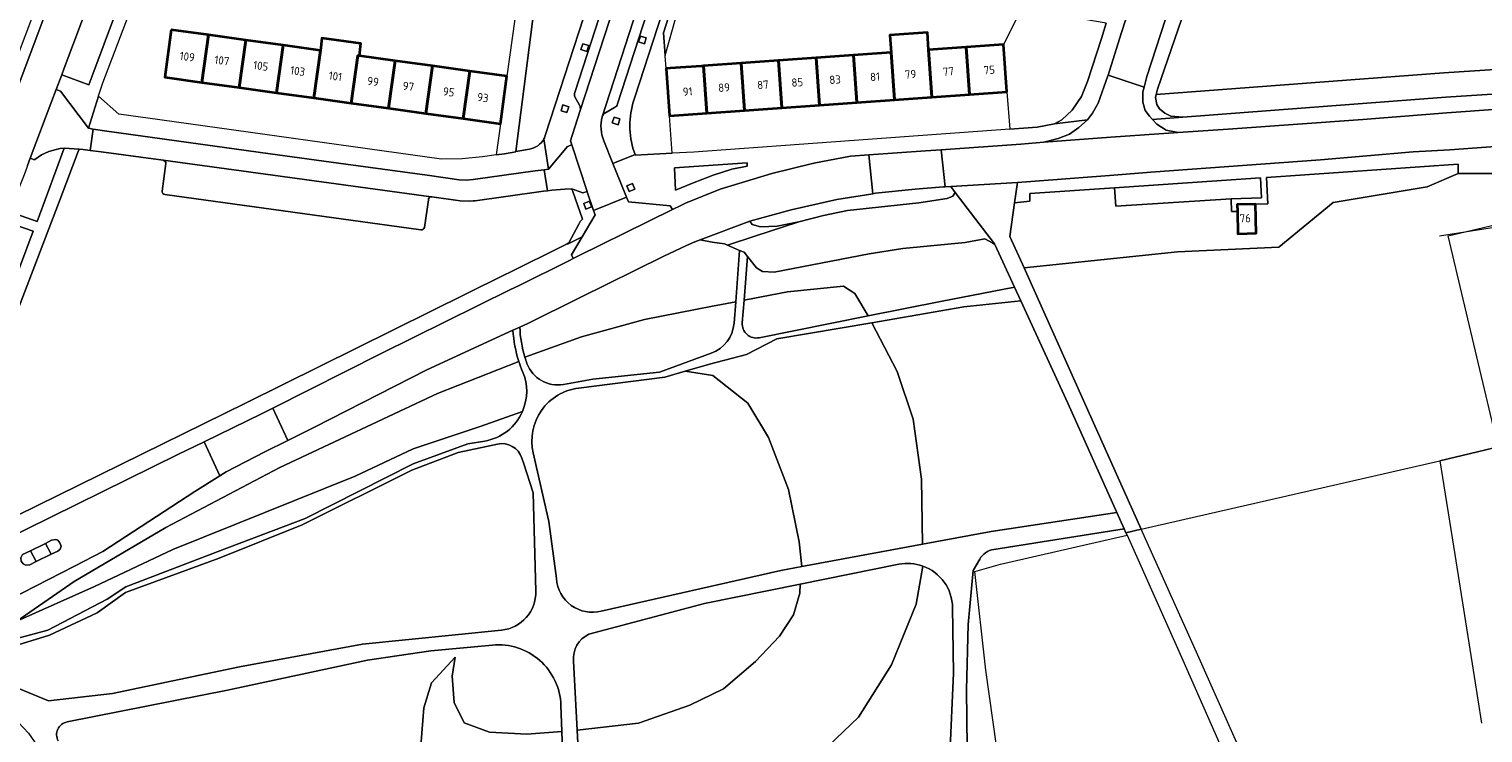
# Model space of a CAD drawing. Extents: x 152761 to 155748, y 459947 to 462743.
# Tile 177 of 256: x 154744 to 154982, y 461241 to 461356. Entities that reach past the tile are written whole.
import ezdxf
from ezdxf.enums import TextEntityAlignment as Align

# ---------------------------------------------------------------- set-up
doc = ezdxf.new("R2010")
doc.units = 0
doc.header["$LTSCALE"] = 0.75
for name, color, linetype, lineweight in [('B-RO-GR-BEPLANTING_CULTUUR_BODEMBEDEKKER-GV', 251, 'CONTINUOUS', 18), ('B-RO-GR-BEPLANTING_CULTUUR_BOSPLANTSOEN-GV', 251, 'CONTINUOUS', 18), ('B-RO-GR-BEPLANTING_CULTUUR_HEESTERS-GV', 251, 'CONTINUOUS', 18), ('B-RO-GR-BOS_LOOF-GV', 251, 'CONTINUOUS', 13), ('B-RO-GR-GROENVOORZIENING-GV', 251, 'CONTINUOUS', 18), ('B-RO-IE-TERREINAFSCHEIDING_KUNSTMATIG_HEKWERK-G', 251, 'IE-TERREINAFSCHEIDING-KUNSTMATIG', 18), ('B-RO-OG-BEBOUWING-GV', 6, 'CONTINUOUS', 35), ('B-RO-OG-BEBOUWING-T18', 1, 'CONTINUOUS', 18), ('B-RO-OG-TERREIN_CULTUURSCHEIDING-GV', 251, 'CONTINUOUS', 18), ('B-RO-VH-VERHARDING_ASFALT-GV', 251, 'CONTINUOUS', 18), ('B-RO-VH-VERHARDING_BETONSTRAATSTEEN-GV', 251, 'CONTINUOUS', 18), ('B-RO-VH-VERHARDING_FUNDERING_ZAND-GV', 251, 'CONTINUOUS', 18), ('B-RO-VH-VERHARDING_STRAATBAKSTEEN-GV', 251, 'CONTINUOUS', 18), ('B-RO-VH-VERHARDING_TEGEL-GV', 251, 'CONTINUOUS', 18)]:
    doc.layers.add(name, color=color, linetype=linetype, lineweight=lineweight)
doc.styles.add('NLCS-ISO-M200-T18', font='NLCS-ISO.ttf', dxfattribs={"height": 0.36})
doc.linetypes.add('IE-TERREINAFSCHEIDING-KUNSTMATIG', pattern='A,4,[82,NLCS.SHX,S=0.75,R=90,X=0,Y=0],4,-2', length=10)

msp = doc.modelspace()

# ---------------------------------------------------------------- linework, layer by layer
at = {"layer": 'B-RO-GR-BEPLANTING_CULTUUR_BODEMBEDEKKER-GV', "flags": 128}
for points in [[(154928.137, 461345.246), (154928.026, 461344.782), (154928.245, 461343.621), (154928.692, 461342.931), (154929.559, 461342.232), (154930.574, 461341.719), (154932.517, 461341.565), (154975.558, 461344.808), (155000, 461346.399), (155018.76, 461347.62), (155017.627, 461350.431), (155017.166, 461351.525), (154975.257, 461348.797)], [(154940.42, 461328.163), (154945.387, 461328.333), (154945.236, 461331.622), (154921.348, 461329.976), (154921.555, 461326.968)]]:
    msp.add_lwpolyline(points, close=True, dxfattribs=at)
at = {"layer": 'B-RO-GR-BEPLANTING_CULTUUR_BOSPLANTSOEN-GV', "flags": 128}
msp.add_lwpolyline([(154932.912, 461359.288), (154928.351, 461346.137), (154928.137, 461345.246), (154975.257, 461348.797), (155017.166, 461351.525)], dxfattribs=at)
msp.add_lwpolyline([(154904.98, 461327.499), (154904.23, 461321.984), (154906.532, 461316.838), (154931.657, 461319.463), (154948.243, 461320.232), (154957.14, 461327.591), (154972.517, 461330.117), (154977.57, 461332.314), (154977.57, 461333.851), (154946.234, 461331.691), (154946.433, 461327.357), (154944.402, 461327.299), (154944.539, 461322.524), (154941.54, 461322.438), (154941.446, 461326.11), (154940.468, 461326.087), (154940.42, 461328.163), (154921.555, 461326.968), (154921.348, 461329.976), (154907.493, 461329.021), (154907.493, 461327.813)], close=True, dxfattribs=at)
at = {"layer": 'B-RO-GR-BEPLANTING_CULTUUR_HEESTERS-GV', "flags": 128}
for points in [[(154823.341, 461335.899), (154827.72, 461370.06), (154824.933, 461370.136), (154821.9, 461348.253), (154820.823, 461340.48), (154820.115, 461335.367), (154821.515, 461335.561), (154823.334, 461335.898)], [(154852.196, 461370.169), (154847.536, 461355.356), (154847.788, 461351.633), (154852.975, 461370.114)], [(154919.989, 461356.932), (154917.723, 461357.336), (154906.146, 461359.399), (154903.181, 461353.468), (154903.738, 461345.708), (154904.178, 461339.583), (154908.7, 461339.913), (154911.494, 461340.482), (154912.721, 461341.124), (154914.432, 461342.706), (154915.957, 461344.92), (154916.941, 461347.395), (154919.193, 461354.441)]]:
    msp.add_lwpolyline(points, close=True, dxfattribs=at)
msp.add_lwpolyline([(154842.521, 461336.449), (154842.863, 461335.438), (154842.898, 461335.334), (154848.926, 461335.641), (154848.488, 461341.753), (154847.932, 461349.503), (154847.781, 461351.608), (154847.788, 461351.633), (154847.536, 461355.356), (154852.196, 461370.169), (154851.089, 461370.247), (154842.847, 461344.839)], dxfattribs=at)
at = {"layer": 'B-RO-GR-BEPLANTING_CULTUUR_HEESTERS-GV'}
msp.add_lwpolyline([(154842.847, 461344.839, 0.1566194), (154842.521, 461336.449)], format="xyb", dxfattribs=at)
at = {"layer": 'B-RO-GR-BOS_LOOF-GV', "flags": 128}
for points in [[(154925.708, 461274.037), (154974.576, 461285.257), (154980.735, 461286.722), (154984.147, 461287.534), (154975.954, 461322.086), (155000, 461327.802), (155021.367, 461332.881), (155020.61, 461336.053), (155020.493, 461336.546), (155000, 461335.062), (154983.339, 461333.855), (154983.391, 461332.313), (154977.57, 461332.314), (154972.517, 461330.117), (154957.14, 461327.591), (154948.243, 461320.232), (154931.657, 461319.463), (154906.532, 461316.838), (154915.538, 461296.704)], [(154904.982, 461313.696), (154901.754, 461320.714), (154901.397, 461320.904), (154900.093, 461321.599), (154896.878, 461321.024), (154886.685, 461320.007), (154881.154, 461319.166), (154865.637, 461316.135), (154863.741, 461316.276), (154862.733, 461316.843), (154861.251, 461318.728), (154860.7, 461311.56), (154867.838, 461312.918), (154877.002, 461313.885), (154878.843, 461312.638), (154881, 461308.975), (154892.837, 461311.342)], [(154921.72, 461276.753), (154913.689, 461294.684), (154906.019, 461311.434), (154896.701, 461310.455), (154881.591, 461307.873), (154885.788, 461299.894), (154888.375, 461292.055), (154889.738, 461282.254), (154889.908, 461271.607), (154901.128, 461273.686)], [(154870.18, 461267.938), (154886.109, 461270.903), (154889.908, 461271.607), (154889.738, 461282.254), (154888.375, 461292.055), (154885.788, 461299.894), (154881.591, 461307.873), (154866.092, 461305.224), (154861.127, 461302.665), (154855.073, 461301.063), (154851.082, 461299.909), (154855.617, 461299.197), (154861.312, 461294.69), (154864.691, 461289.038), (154867.961, 461280.518), (154869.716, 461271.968)]]:
    msp.add_lwpolyline(points, close=True, dxfattribs=at)
for points in [[(154857.986, 461320.571), (154857.476, 461320.786), (154855.508, 461321.095), (154853.522, 461321.469), (154852.648, 461321.144), (154851.307, 461320.524), (154847.437, 461318.7), (154833.751, 461311.923), (154825.314, 461307.758), (154824, 461307.156)], [(154824.824, 461302.213), (154834.101, 461305.57), (154844.434, 461308.399), (154855.521, 461310.574), (154859.333, 461311.299), (154859.979, 461319.73), (154857.986, 461320.571)], [(154863.177, 461305.41), (154881, 461308.975), (154878.843, 461312.638), (154877.002, 461313.885), (154867.838, 461312.918), (154860.7, 461311.56), (154860.416, 461307.856)], [(154859.333, 461311.299), (154855.521, 461310.574), (154844.434, 461308.399), (154834.101, 461305.57), (154824.824, 461302.213)], [(154859.064, 461307.786), (154859.333, 461311.299)], [(154822.88, 461306.642), (154808.768, 461300.17), (154790.4, 461290.77), (154786.01, 461288.583), (154782.245, 461286.707), (154775.938, 461283.423), (154774.918, 461282.791), (154770.799, 461280.239), (154755.73, 461270.401), (154751.13, 461267.96), (154736.15, 461260.319), (154735.701, 461260.121), (154739.062, 461255.444), (154746.775, 461257.522), (154756.476, 461262.588), (154759.495, 461264.6), (154774.481, 461270.356), (154788.845, 461275.802), (154806.565, 461284.76), (154815.487, 461288.008), (154818.264, 461288.485)], [(154831.148, 461297.756), (154835.953, 461298.613), (154846.846, 461299.788), (154855.334, 461302.873)], [(154824.442, 461293.336), (154817.496, 461290.87), (154806.567, 461287.211), (154797.061, 461282.733), (154767.184, 461270.73), (154754.379, 461264.657), (154741.688, 461258.955), (154751.042, 461265.448), (154766.086, 461274.318), (154784.706, 461284.131), (154810.518, 461296.271), (154823.84, 461301.529)], [(154823.84, 461301.529), (154810.518, 461296.271), (154784.706, 461284.131), (154766.086, 461274.318), (154751.042, 461265.448), (154741.688, 461258.955), (154754.379, 461264.657), (154767.184, 461270.73), (154797.061, 461282.733), (154806.567, 461287.211), (154817.496, 461290.87), (154824.442, 461293.336)], [(154870.18, 461267.938), (154869.716, 461271.968), (154867.961, 461280.518), (154864.691, 461289.038), (154861.312, 461294.69), (154855.617, 461299.197), (154851.082, 461299.909), (154847.718, 461298.936), (154833.628, 461297.165)], [(154820.354, 461287.979), (154813.901, 461286.604), (154806.318, 461283.705), (154788.37, 461274.735), (154774.797, 461269.285), (154759.452, 461263.69), (154754.808, 461260.342), (154747.025, 461256.668), (154739.05, 461254.234), (154734.345, 461259.524)], [(154826.18, 461286.529), (154828.734, 461275.318), (154829.999, 461265.949)], [(154826.618, 461263.874), (154826.197, 461279.987), (154824.583, 461284.893), (154824.321, 461285.695)], [(154923.385, 461273.036), (154923.195, 461273.46), (154922.91, 461274.097), (154901.574, 461270.717)], [(154908.392, 461193.232), (154900.256, 461250.916), (154898.487, 461267.133), (154902.665, 461268.33), (154923.385, 461273.036)], [(154869.883, 461265.032), (154869.836, 461263.545), (154868.783, 461259.986), (154866.518, 461256.498), (154862.577, 461252.339), (154857.312, 461247.906), (154851.809, 461245.222), (154843.427, 461242.258), (154833.399, 461241.101), (154833.782, 461233.973), (154834.777, 461224.511), (154839.186, 461224.424), (154849.637, 461226.111), (154859.821, 461228.535), (154870.828, 461235.003), (154879.442, 461243.255), (154884.852, 461251.816), (154888.867, 461261.738), (154889.975, 461268.002)], [(154889.975, 461268.002), (154888.867, 461261.738), (154884.852, 461251.816), (154879.442, 461243.255), (154870.828, 461235.003), (154859.821, 461228.535), (154849.637, 461226.111), (154839.186, 461224.424), (154834.777, 461224.511), (154835.466, 461217.96)], [(154837.337, 461260.604), (154866.735, 461267.297), (154870.18, 461267.938)], [(154886.023, 461268.292), (154869.883, 461265.032)], [(154899.278, 461269.146), (154898.196, 461267.289), (154897.408, 461258.4), (154897.106, 461247.738), (154897.406, 461224.124)], [(154832.79, 461252.43), (154833.399, 461241.101), (154843.427, 461242.258), (154851.809, 461245.222), (154857.312, 461247.906), (154862.577, 461252.339), (154866.518, 461256.498), (154868.783, 461259.986), (154869.836, 461263.545), (154869.883, 461265.032), (154854.208, 461261.866), (154835.294, 461256.821)], [(154893.901, 461230.683), (154894.364, 461237.015), (154894.997, 461250.475), (154894.834, 461261.193)], [(154734.345, 461259.524), (154732.375, 461258.656), (154731.77, 461258.359), (154741.816, 461247.993), (154746.839, 461245.932), (154757.345, 461247.097), (154778.129, 461251.486), (154798.228, 461255.215), (154820.998, 461257.497)], [(154819.517, 461255.048), (154809.44, 461254.091), (154799.089, 461252.581), (154776.129, 461247.659), (154749.899, 461242.45)], [(154831.368, 461226.919), (154830.883, 461240.901), (154825.144, 461240.448), (154819.053, 461240.798), (154814.897, 461242.323), (154813.275, 461245.66), (154812.953, 461249.959), (154813.42, 461253.065), (154809.538, 461248.847), (154808.278, 461244.766), (154807.782, 461238.528), (154809.467, 461232.671), (154813.681, 461227.279), (154820.233, 461224.408), (154831.219, 461225.075)], [(154831.219, 461225.075), (154820.233, 461224.408), (154813.681, 461227.279), (154809.467, 461232.671), (154807.782, 461238.528), (154808.278, 461244.766), (154809.538, 461248.847), (154813.42, 461253.065), (154812.953, 461249.959), (154813.275, 461245.66), (154814.897, 461242.323), (154819.053, 461240.798), (154825.144, 461240.448), (154830.883, 461240.901)], [(154830.883, 461240.901), (154830.734, 461245.197)]]:
    msp.add_lwpolyline(points, dxfattribs=at)
at = {"layer": 'B-RO-GR-BOS_LOOF-GV'}
for points in [[(154855.334, 461302.873, 0.2946953), (154859.064, 461307.786)], [(154860.416, 461307.856, 0.4971965), (154863.177, 461305.41)], [(154823.84, 461301.529, -0.0645073), (154822.88, 461306.642)], [(154824, 461307.156, 0.0655141), (154824.824, 461302.213)], [(154824.466, 461299.857, -0.0226826), (154823.84, 461301.529)], [(154824.824, 461302.213, 0.0143472), (154825.167, 461301.189)], [(154825.167, 461301.189, 0.3636937), (154831.148, 461297.756)], [(154824.442, 461293.336, 0.2057967), (154824.466, 461299.857)], [(154833.628, 461297.165, 0.4435948), (154826.18, 461286.529)], [(154818.264, 461288.485, 0.2530514), (154824.442, 461293.336)], [(154824.321, 461285.695, 0.3837425), (154820.354, 461287.979)], [(154901.574, 461270.717, 0.2252252), (154899.278, 461269.146)], [(154889.975, 461268.002, 0.13715), (154886.023, 461268.292)], [(154894.834, 461261.193, 0.3121265), (154889.975, 461268.002)], [(154829.999, 461265.949, 0.4692091), (154837.337, 461260.604)], [(154820.998, 461257.497, 0.3928567), (154826.618, 461263.874)], [(154830.734, 461245.197, 0.4319346), (154819.517, 461255.048)], [(154835.294, 461256.821, 0.3128605), (154832.79, 461252.43)], [(154749.899, 461242.45, 0.5087943), (154748.454, 461239.338)]]:
    msp.add_lwpolyline(points, format="xyb", dxfattribs=at)
at = {"layer": 'B-RO-GR-GROENVOORZIENING-GV', "flags": 128}
for points in [[(154835.271, 461353.288), (154834.317, 461353.591), (154834.015, 461352.638), (154834.968, 461352.335)], [(154844.701, 461354.542), (154843.747, 461354.845), (154843.445, 461353.892), (154844.398, 461353.589)], [(154832.001, 461343.246), (154831.047, 461343.549), (154830.745, 461342.596), (154831.698, 461342.293)], [(154840.383, 461341.264), (154839.429, 461341.567), (154839.127, 461340.614), (154840.08, 461340.311)], [(154841.503, 461330.282), (154841.878, 461329.355), (154842.805, 461329.731), (154842.429, 461330.658)], [(154834.833, 461326.497), (154835.76, 461326.873), (154835.384, 461327.801), (154834.457, 461327.424)]]:
    msp.add_lwpolyline(points, close=True, dxfattribs=at)
at = {"layer": 'B-RO-IE-TERREINAFSCHEIDING_KUNSTMATIG_HEKWERK-G', "flags": 128}
for points in [[(154974.504, 461322.132), (154991.445, 461324.777), (154990.426, 461334.215)], [(155000, 461291.206), (154999.908, 461291.283), (154980.735, 461286.722)], [(154980.735, 461286.722), (154974.576, 461285.257), (154977.026, 461269.876)], [(154925.708, 461274.037), (154974.576, 461285.257)], [(155048.561, 461001.179), (155043.165, 461001.448), (155037.054, 460999.306), (155030.544, 460996.805), (154976.649, 460976.043), (154941.177, 460962.813), (154940.466, 460966.253), (154938.706, 460978.313), (154933.091, 461018.741), (154929.428, 461045.084), (154924.117, 461083.335), (154916.859, 461134.832), (154908.392, 461193.232), (154900.256, 461250.916), (154898.487, 461267.133), (154902.665, 461268.33), (154923.385, 461273.036)], [(154977.026, 461269.876), (154980.203, 461249.927)], [(154980.203, 461249.927), (154981.421, 461242.279)]]:
    msp.add_lwpolyline(points, dxfattribs=at)
at = {"layer": 'B-RO-OG-BEBOUWING-GV', "flags": 128}
for points in [[(154766.948, 461355.867), (154765.879, 461348.088), (154771.976, 461347.244), (154773.054, 461355.021)], [(154771.976, 461347.244), (154778.082, 461346.398), (154779.16, 461354.175), (154773.054, 461355.021)], [(154891.462, 461344.829), (154890.905, 461352.587), (154890.703, 461355.412), (154884.565, 461354.972), (154884.767, 461352.147), (154885.324, 461344.39)], [(154784.188, 461345.553), (154785.266, 461353.329), (154779.16, 461354.175), (154778.082, 461346.398)], [(154791.363, 461352.484), (154785.266, 461353.329), (154784.188, 461345.553), (154790.294, 461344.707)], [(154796.4, 461343.862), (154797.478, 461351.637), (154797.768, 461351.597), (154797.985, 461353.626), (154791.58, 461354.492), (154791.363, 461352.484), (154790.294, 461344.707)], [(154890.905, 461352.587), (154891.462, 461344.829), (154897.6, 461345.269), (154897.043, 461353.028)], [(154903.738, 461345.708), (154903.181, 461353.468), (154897.043, 461353.028), (154897.6, 461345.269)], [(154803.584, 461350.791), (154797.768, 461351.597), (154797.478, 461351.637), (154796.4, 461343.862), (154802.506, 461343.016)], [(154808.612, 461342.171), (154809.69, 461349.945), (154803.584, 461350.791), (154802.506, 461343.016)], [(154860.772, 461342.632), (154860.215, 461350.385), (154854.077, 461349.944), (154854.634, 461342.193)], [(154860.215, 461350.385), (154860.772, 461342.632), (154866.91, 461343.072), (154866.353, 461350.825)], [(154866.353, 461350.825), (154866.91, 461343.072), (154873.048, 461343.511), (154872.491, 461351.266)], [(154872.491, 461351.266), (154873.048, 461343.511), (154879.186, 461343.95), (154878.629, 461351.706)], [(154885.324, 461344.39), (154884.767, 461352.147), (154878.629, 461351.706), (154879.186, 461343.95)], [(154809.69, 461349.945), (154808.612, 461342.171), (154814.718, 461341.325), (154815.796, 461349.099)], [(154815.796, 461349.099), (154814.718, 461341.325), (154820.823, 461340.48), (154821.9, 461348.253)], [(154854.077, 461349.944), (154853.72, 461349.918), (154848.626, 461349.553), (154847.932, 461349.503), (154848.488, 461341.753), (154854.634, 461342.193)], [(154944.402, 461327.299), (154944.401, 461327.319), (154941.417, 461327.234), (154941.446, 461326.11), (154941.54, 461322.438), (154944.539, 461322.524)]]:
    msp.add_lwpolyline(points, close=True, dxfattribs=at)
at = {"layer": 'B-RO-OG-TERREIN_CULTUURSCHEIDING-GV', "flags": 128}
for points in [[(154828.228, 461338.72), (154838.311, 461369.763), (154827.72, 461370.06), (154823.341, 461335.899), (154825.594, 461336.317)], [(154765.645, 461334.484), (154755.502, 461335.892), (154753.695, 461336.103), (154752.558, 461336.247), (154751.877, 461336.333), (154751.712, 461335.899), (154748.741, 461328.102), (154738.931, 461302.376), (154730.474, 461279.66), (154730.427, 461278.198), (154731.011, 461276.719), (154731.948, 461275.31), (154733.684, 461274.295), (154735.141, 461273.976), (154736.543, 461274.04), (154738.13, 461274.515)], [(154743.304, 461333.302), (154742.854, 461332.124), (154742.007, 461329.901), (154740.545, 461326.066), (154744.998, 461324.477), (154746.713, 461329.055), (154749.427, 461336.47)], [(154744.614, 461334.639), (154744.542, 461334.584), (154743.856, 461334.816), (154743.42, 461333.605), (154743.304, 461333.302)], [(154765.453, 461329.437), (154766.085, 461333.936)], [(154738.13, 461274.515), (154779.23, 461294.724), (154821.391, 461315.667), (154822.516, 461316.226), (154830.869, 461320.34), (154831.764, 461320.815), (154832.016, 461320.949), (154833.645, 461324.008), (154833.87, 461324.436), (154834.253, 461324.818), (154832.682, 461329.391), (154832.537, 461329.813), (154831.394, 461329.728), (154829.231, 461329.568), (154828.506, 461329.478), (154827.901, 461329.423), (154821.705, 461328.546), (154816.72, 461327.84), (154816.349, 461327.817), (154815.708, 461327.778), (154814.218, 461327.834), (154809.591, 461328.476), (154809.473, 461328.492)], [(154807.815, 461323.101), (154765.898, 461328.868)], [(154809.031, 461327.998), (154808.393, 461323.487)]]:
    msp.add_lwpolyline(points, dxfattribs=at)
for points in [[(154749.049, 461348.494), (154753.441, 461346.873), (154753.963, 461348.164), (154760.001, 461364.416), (154758.425, 461363.892), (154755.266, 461365.133), (154749.429, 461349.585)], [(154739.923, 461324.406), (154733.206, 461306.49), (154737.589, 461304.844), (154744.375, 461322.888)]]:
    msp.add_lwpolyline(points, close=True, dxfattribs=at)
at = {"layer": 'B-RO-OG-TERREIN_CULTUURSCHEIDING-GV'}
for points in [[(154827.94, 461337.981, 0.0627377), (154828.228, 461338.72)], [(154749.427, 461336.47, 0.1451682), (154744.614, 461334.639)], [(154825.594, 461336.317, 0.2334499), (154827.94, 461337.981)], [(154766.085, 461333.936, 0.3035571), (154765.645, 461334.484)], [(154765.898, 461328.868, -0.3885386), (154765.453, 461329.437)], [(154809.473, 461328.492, 0.4487576), (154809.031, 461327.998)], [(154808.393, 461323.487, -0.4022362), (154807.815, 461323.101)]]:
    msp.add_lwpolyline(points, format="xyb", dxfattribs=at)
at = {"layer": 'B-RO-VH-VERHARDING_ASFALT-GV', "flags": 128}
for points in [[(154939.278, 461407.152), (154922.436, 461355.266), (154920.294, 461348.457), (154926.187, 461346.485), (154926.646, 461348.232), (154945.124, 461405.136), (154950.736, 461422.419), (154961.125, 461454.27), (154971.547, 461486.449), (154974.403, 461494.837), (154978.326, 461506.811), (154978.719, 461508.009), (154972.762, 461509.957), (154972.642, 461509.557), (154971.176, 461504.965), (154968.668, 461497.11), (154952.315, 461447.089), (154944.63, 461423.638)], [(154815.708, 461327.778), (154816.349, 461327.817), (154816.72, 461327.84), (154821.705, 461328.546), (154827.901, 461329.423), (154828.506, 461329.478), (154827.971, 461332.901), (154826.496, 461332.739), (154816.358, 461331.317), (154815.197, 461331.233), (154814.052, 461331.275), (154808.832, 461332.041), (154795.506, 461333.873), (154783.132, 461335.541), (154767.809, 461337.655), (154756.414, 461339.273), (154754.144, 461339.594), (154753.695, 461336.103), (154755.502, 461335.892), (154765.645, 461334.484), (154809.473, 461328.492), (154809.591, 461328.476), (154814.218, 461327.834)], [(154881.803, 461329.006), (154882.242, 461329.074), (154888.717, 461329.768), (154893.336, 461330.111), (154893.594, 461330.127), (154892.978, 461336.206), (154890.402, 461336.019), (154881.103, 461335.363)], [(154822.501, 461313.287), (154801.283, 461302.808), (154783.559, 461293.865), (154786.01, 461288.583), (154790.4, 461290.77), (154808.768, 461300.17), (154822.88, 461306.642), (154824, 461307.156), (154825.314, 461307.758), (154833.751, 461311.923), (154847.437, 461318.7), (154851.307, 461320.524), (154852.648, 461321.144), (154853.522, 461321.469), (154861.648, 461324.491), (154868.419, 461326.356), (154875.863, 461328.08), (154881.803, 461329.006), (154881.103, 461335.363), (154878.103, 461335.152), (154872.101, 461334.013), (154865.24, 461332.299), (154856.803, 461329.738), (154851.123, 461327.444), (154850.37, 461327.081), (154848.978, 461326.411), (154833.513, 461318.788), (154832.739, 461318.407), (154832.127, 461318.051), (154823.788, 461313.922)], [(154904.98, 461327.499), (154905.437, 461330.862), (154894.533, 461330.185), (154895.262, 461329.232), (154901.721, 461320.786), (154901.754, 461320.714), (154904.982, 461313.696), (154906.019, 461311.434), (154913.689, 461294.684), (154921.72, 461276.753), (154922.91, 461274.097), (154923.195, 461273.46), (154925.708, 461274.037), (154915.538, 461296.704), (154906.532, 461316.838), (154904.23, 461321.984)], [(154786.01, 461288.583), (154783.559, 461293.865), (154781.708, 461292.931), (154772.325, 461288.378), (154774.918, 461282.791), (154775.938, 461283.423), (154782.245, 461286.707)], [(154742.686, 461268.386), (154742.4, 461268.786), (154742.323, 461269.327), (154742.623, 461269.886), (154743.9, 461270.487), (154746.388, 461271.697), (154747.343, 461272.231), (154748.049, 461272.331), (154748.394, 461272.22), (154748.737, 461271.83), (154748.915, 461271.235), (154748.746, 461270.779), (154748.379, 461270.426), (154747.285, 461269.941), (154744.82, 461268.765), (154743.79, 461268.216), (154743.135, 461268.158)]]:
    msp.add_lwpolyline(points, close=True, dxfattribs=at)
for points in [[(154743.42, 461333.605), (154743.856, 461334.816), (154747.429, 461344.227), (154748.131, 461346.076), (154749.049, 461348.494), (154749.429, 461349.585), (154755.266, 461365.133), (154756.689, 461368.921), (154759.957, 461377.626), (154761.322, 461381.342), (154761.502, 461381.666), (154764.799, 461391.251), (154765.532, 461393.384), (154781.4, 461442.364), (154781.477, 461442.602), (154775.816, 461444.408), (154774.425, 461440.077), (154761.563, 461400.277), (154759.105, 461393.211), (154756.639, 461386.105), (154753.532, 461377.642), (154744.341, 461353.162), (154738.123, 461336.717)], [(154837.456, 461341.582), (154860.267, 461412.143), (154862.615, 461419.407), (154858.347, 461420.79)], [(154858.411, 461418.191), (154858.198, 461417.429), (154856.838, 461413.249), (154833.87, 461342.641), (154832.57, 461338.563), (154832.283, 461337.661), (154832.514, 461336.996), (154835.049, 461329.396), (154835.086, 461329.134), (154836.073, 461326.261), (154841.472, 461328.433), (154840.44, 461331.006), (154839.241, 461333.977), (154837.746, 461337.684)], [(155042.37, 461339.031), (155043.24, 461339.084), (155042.72, 461347.146), (155000, 461344.035), (154975.733, 461342.268), (154961.97, 461341.159), (154939.951, 461339.574), (154931.756, 461339.034), (154931.751, 461339.034), (154920.762, 461338.257), (154909.769, 461337.48), (154905.996, 461337.152), (154892.978, 461336.206), (154893.594, 461330.127), (154894.533, 461330.185), (154905.437, 461330.862), (154907.656, 461331), (154921.201, 461332.049), (154927.28, 461332.52), (154955.035, 461334.553), (154970.212, 461335.846), (154976.229, 461336.225), (155000, 461337.925), (155024.736, 461339.695)], [(154774.918, 461282.791), (154772.325, 461288.378), (154768.036, 461286.297), (154739.053, 461271.961), (154739.045, 461271.958), (154720.225, 461262.811), (154717.113, 461261.181), (154711.302, 461258.33)], [(154705.054, 461250.631), (154705.905, 461247.424), (154715.238, 461250.248), (154721.019, 461253.124), (154729.794, 461257.391), (154731.77, 461258.359), (154732.375, 461258.656), (154734.345, 461259.524), (154735.701, 461260.121), (154736.15, 461260.319), (154751.13, 461267.96), (154755.73, 461270.401), (154770.799, 461280.239), (154774.918, 461282.791)], [(154973.98, 461170.753), (154971.241, 461176.088), (154959.258, 461199.916), (154954.153, 461210.332), (154934.958, 461253.422), (154925.708, 461274.037), (154923.195, 461273.46), (154923.385, 461273.036), (154932.544, 461252.588), (154950.465, 461211.776), (154954.387, 461204.051), (154961.129, 461190.187), (154967.585, 461177.108), (154971.991, 461168.732), (154974.329, 461170.135)]]:
    msp.add_lwpolyline(points, dxfattribs=at)
at = {"layer": 'B-RO-VH-VERHARDING_ASFALT-GV'}
msp.add_lwpolyline([(154837.746, 461337.684, -0.1565022), (154837.456, 461341.582)], format="xyb", dxfattribs=at)
at = {"layer": 'B-RO-VH-VERHARDING_BETONSTRAATSTEEN-GV', "flags": 128}
for points in [[(154756.639, 461386.105), (154756.772, 461388.433), (154756.239, 461389.806), (154755.114, 461391.308), (154753.527, 461392.355), (154754.275, 461391.611), (154754.898, 461390.618), (154755.315, 461389.196), (154755.332, 461388.11), (154754.68, 461385.923), (154736.082, 461336.454), (154737.787, 461335.817), (154738.123, 461336.717), (154744.341, 461353.162), (154753.532, 461377.642)], [(154869.652, 461324.379), (154866.129, 461323.712), (154863.411, 461323.605), (154862.038, 461323.984), (154861.648, 461324.491), (154853.522, 461321.469), (154855.508, 461321.095), (154857.476, 461320.786), (154857.986, 461320.571), (154862.452, 461322.029)], [(154746.388, 461271.697), (154747.285, 461269.941), (154748.379, 461270.426), (154748.746, 461270.779), (154748.915, 461271.235), (154748.737, 461271.83), (154748.394, 461272.22), (154748.049, 461272.331), (154747.343, 461272.231)], [(154743.9, 461270.487), (154742.623, 461269.886), (154742.323, 461269.327), (154742.4, 461268.786), (154742.686, 461268.386), (154743.135, 461268.158), (154743.79, 461268.216), (154744.82, 461268.765)]]:
    msp.add_lwpolyline(points, close=True, dxfattribs=at)
for points in [[(154766.085, 461333.936), (154765.453, 461329.437)], [(154809.473, 461328.492), (154765.645, 461334.484)], [(154765.898, 461328.868), (154807.815, 461323.101)], [(154808.393, 461323.487), (154809.031, 461327.998)]]:
    msp.add_lwpolyline(points, dxfattribs=at)
at = {"layer": 'B-RO-VH-VERHARDING_BETONSTRAATSTEEN-GV'}
for points in [[(154765.645, 461334.484, -0.3035571), (154766.085, 461333.936)], [(154765.453, 461329.437, 0.3885386), (154765.898, 461328.868)], [(154809.031, 461327.998, -0.4487576), (154809.473, 461328.492)], [(154807.815, 461323.101, 0.4022362), (154808.393, 461323.487)]]:
    msp.add_lwpolyline(points, format="xyb", dxfattribs=at)
at = {"layer": 'B-RO-VH-VERHARDING_FUNDERING_ZAND-GV', "flags": 128}
for points in [[(154860.416, 461307.856), (154860.7, 461311.56), (154861.251, 461318.728), (154860.704, 461319.424), (154859.979, 461319.73), (154859.333, 461311.299), (154859.064, 461307.786)], [(154833.628, 461297.165), (154847.718, 461298.936), (154851.082, 461299.909), (154855.073, 461301.063), (154861.127, 461302.665), (154866.092, 461305.224), (154881.591, 461307.873), (154896.701, 461310.455), (154906.019, 461311.434), (154904.982, 461313.696), (154892.837, 461311.342), (154881, 461308.975), (154863.177, 461305.41)], [(154824, 461307.156), (154822.88, 461306.642)], [(154855.334, 461302.873), (154846.846, 461299.788), (154835.953, 461298.613), (154831.148, 461297.756)], [(154818.264, 461288.485), (154815.487, 461288.008), (154806.565, 461284.76), (154788.845, 461275.802), (154774.481, 461270.356), (154759.495, 461264.6), (154756.476, 461262.588), (154746.775, 461257.522), (154739.062, 461255.444), (154735.701, 461260.121), (154734.345, 461259.524), (154739.05, 461254.234), (154747.025, 461256.668), (154754.808, 461260.342), (154759.452, 461263.69), (154774.797, 461269.285), (154788.37, 461274.735), (154806.318, 461283.705), (154813.901, 461286.604), (154820.354, 461287.979)], [(154829.999, 461265.949), (154828.734, 461275.318), (154826.18, 461286.529)], [(154824.321, 461285.695), (154824.583, 461284.893), (154826.197, 461279.987), (154826.618, 461263.874)], [(154901.574, 461270.717), (154922.91, 461274.097), (154921.72, 461276.753), (154901.128, 461273.686), (154889.908, 461271.607), (154886.109, 461270.903), (154870.18, 461267.938), (154866.735, 461267.297), (154837.337, 461260.604)], [(154835.294, 461256.821), (154854.208, 461261.866), (154869.883, 461265.032), (154886.023, 461268.292)], [(154897.406, 461224.124), (154897.106, 461247.738), (154897.408, 461258.4), (154898.196, 461267.289), (154899.278, 461269.146)], [(154894.834, 461261.193), (154894.997, 461250.475), (154894.364, 461237.015), (154893.901, 461230.683)], [(154820.998, 461257.497), (154798.228, 461255.215), (154778.129, 461251.486), (154757.345, 461247.097), (154746.839, 461245.932), (154741.816, 461247.993), (154731.77, 461258.359), (154729.794, 461257.391), (154734.501, 461250.243), (154743.593, 461240.601), (154749.356, 461232.259), (154754.843, 461221.784)], [(154749.899, 461242.45), (154776.129, 461247.659), (154799.089, 461252.581), (154809.44, 461254.091), (154819.517, 461255.048)], [(154835.466, 461217.96), (154834.777, 461224.511), (154833.782, 461233.973), (154833.399, 461241.101), (154832.79, 461252.43)], [(154830.734, 461245.197), (154830.883, 461240.901), (154831.368, 461226.919)]]:
    msp.add_lwpolyline(points, dxfattribs=at)
at = {"layer": 'B-RO-VH-VERHARDING_FUNDERING_ZAND-GV'}
for points in [[(154859.064, 461307.786, -0.2946953), (154855.334, 461302.873)], [(154863.177, 461305.41, -0.4971965), (154860.416, 461307.856)], [(154822.88, 461306.642, 0.0645073), (154823.84, 461301.529)], [(154824.824, 461302.213, -0.0655141), (154824, 461307.156)], [(154823.84, 461301.529, 0.0226826), (154824.466, 461299.857)], [(154825.167, 461301.189, -0.0143472), (154824.824, 461302.213)], [(154831.148, 461297.756, -0.3636937), (154825.167, 461301.189)], [(154824.466, 461299.857, -0.2057967), (154824.442, 461293.336)], [(154826.18, 461286.529, -0.4435948), (154833.628, 461297.165)], [(154824.442, 461293.336, -0.2530514), (154818.264, 461288.485)], [(154820.354, 461287.979, -0.3837425), (154824.321, 461285.695)], [(154899.278, 461269.146, -0.2252252), (154901.574, 461270.717)], [(154886.023, 461268.292, -0.13715), (154889.975, 461268.002)], [(154889.975, 461268.002, -0.3121265), (154894.834, 461261.193)], [(154837.337, 461260.604, -0.4692091), (154829.999, 461265.949)], [(154826.618, 461263.874, -0.3928567), (154820.998, 461257.497)], [(154819.517, 461255.048, -0.4319346), (154830.734, 461245.197)], [(154832.79, 461252.43, -0.3128605), (154835.294, 461256.821)], [(154748.454, 461239.338, -0.5087943), (154749.899, 461242.45)]]:
    msp.add_lwpolyline(points, format="xyb", dxfattribs=at)
at = {"layer": 'B-RO-VH-VERHARDING_STRAATBAKSTEEN-GV', "flags": 128}
for points in [[(154839.984, 461343.716), (154862.138, 461412.066), (154864.35, 461418.845), (154862.615, 461419.407), (154860.267, 461412.143)], [(154833.87, 461342.641), (154856.838, 461413.249), (154858.198, 461417.429)], [(154855.64, 461415.433), (154849.568, 461396.821), (154832.987, 461345.607)], [(154860.267, 461412.143), (154837.456, 461341.582)], [(154833.033, 461344.871), (154833.756, 461343.508)], [(154837.926, 461342.217), (154839.503, 461343.138)]]:
    msp.add_lwpolyline(points, dxfattribs=at)
at = {"layer": 'B-RO-VH-VERHARDING_STRAATBAKSTEEN-GV'}
for points in [[(154832.987, 461345.607, 0.1984438), (154833.033, 461344.871)], [(154833.756, 461343.508, -0.2123464), (154833.87, 461342.641)], [(154839.503, 461343.138, 0.2785629), (154839.984, 461343.716)], [(154837.456, 461341.582, -0.1187424), (154837.926, 461342.217)]]:
    msp.add_lwpolyline(points, format="xyb", dxfattribs=at)
at = {"layer": 'B-RO-VH-VERHARDING_STRAATBAKSTEEN-GV', "flags": 128}
msp.add_lwpolyline([(154849.479, 461329.604), (154852.265, 461330.718), (154855.64, 461332.067), (154858.69, 461333.054), (154861.197, 461333.519), (154861.232, 461334.055), (154849.327, 461333.267)], close=True, dxfattribs=at)
at = {"layer": 'B-RO-VH-VERHARDING_TEGEL-GV', "flags": 128}
for points in [[(154842.847, 461344.839), (154851.089, 461370.247), (154851.177, 461370.52), (154851.623, 461371.844), (154867.164, 461419.811), (154868.344, 461423.4), (154876.28, 461447.537), (154876.155, 461447.608), (154882.087, 461465.612), (154891.067, 461493.187), (154892.435, 461496.932), (154894.349, 461501.622), (154893.877, 461501.534), (154892.455, 461501.268)], [(154888.949, 461494.259), (154879.78, 461466.134), (154867.849, 461429.569), (154867.501, 461428.503), (154864.7, 461419.918), (154864.35, 461418.845), (154862.138, 461412.066), (154839.984, 461343.716)], [(154760.001, 461364.416), (154753.963, 461348.164), (154753.441, 461346.873), (154749.049, 461348.494), (154748.131, 461346.076), (154748.795, 461345.837), (154753.405, 461339.727), (154755.058, 461344.998), (154755.052, 461345.003), (154755.027, 461345.025), (154755.77, 461347.168), (154761.073, 461361.261), (154765.056, 461371.764), (154765.563, 461373.102), (154772.103, 461391.089), (154787.328, 461437.711), (154789.902, 461445.959), (154789.697, 461446.025), (154789.653, 461446.039), (154788.548, 461446.391), (154788.368, 461446.449)], [(154853.473, 461416.326), (154848.472, 461401.045), (154838.311, 461369.763), (154828.228, 461338.72)], [(154832.987, 461345.607), (154849.568, 461396.821), (154855.64, 461415.433)], [(154919.989, 461356.932), (154919.193, 461354.441), (154916.941, 461347.395), (154915.957, 461344.92), (154914.432, 461342.706), (154912.721, 461341.124), (154911.494, 461340.482), (154916.904, 461341.109), (154917.709, 461342.221), (154918.651, 461343.823), (154920.246, 461348.305), (154920.294, 461348.457), (154922.436, 461355.266), (154939.278, 461407.152)], [(154945.124, 461405.136), (154926.646, 461348.232), (154926.187, 461346.485), (154925.978, 461345.691), (154925.972, 461344.035), (154926.346, 461342.627), (154927.085, 461341.702), (154927.54, 461341.19), (154932.517, 461341.565), (154930.574, 461341.719), (154929.559, 461342.232), (154928.692, 461342.931), (154928.245, 461343.621), (154928.026, 461344.782), (154928.137, 461345.246), (154928.351, 461346.137), (154932.912, 461359.288)], [(154749.427, 461336.47), (154751.877, 461336.333), (154752.558, 461336.247), (154753.695, 461336.103), (154754.144, 461339.594), (154753.405, 461339.727), (154748.795, 461345.837), (154748.131, 461346.076), (154747.429, 461344.227)], [(155000, 461346.399), (154975.558, 461344.808), (154932.517, 461341.565), (154927.54, 461341.19), (154928.238, 461340.406), (154929.774, 461339.422), (154931.751, 461339.034), (154931.756, 461339.034), (154939.951, 461339.574), (154961.97, 461341.159), (154975.733, 461342.268), (155000, 461344.035)], [(154747.429, 461344.227), (154743.856, 461334.816), (154744.542, 461334.584), (154744.614, 461334.639)], [(154765.072, 461341.089), (154758.379, 461342.023), (154755.058, 461344.998), (154753.405, 461339.727), (154754.144, 461339.594), (154756.414, 461339.273), (154767.809, 461337.655), (154783.132, 461335.541), (154795.506, 461333.873), (154808.832, 461332.041), (154814.052, 461331.275), (154815.197, 461331.233), (154816.358, 461331.317), (154826.496, 461332.739), (154827.971, 461332.901), (154828.723, 461333.023), (154827.94, 461337.981)], [(154833.756, 461343.508), (154833.033, 461344.871)], [(154839.503, 461343.138), (154837.926, 461342.217)], [(154825.594, 461336.317), (154823.341, 461335.899), (154823.334, 461335.898), (154821.515, 461335.561), (154820.115, 461335.367), (154817.906, 461335.062), (154814.587, 461334.715), (154811.167, 461334.659), (154765.072, 461341.089)], [(154827.94, 461337.981), (154828.723, 461333.023), (154831.81, 461336.749), (154832.514, 461336.996), (154832.283, 461337.661), (154832.57, 461338.563), (154833.87, 461342.641)], [(155024.736, 461339.695), (155000, 461337.925), (154976.229, 461336.225), (154970.212, 461335.846), (154955.035, 461334.553), (154927.28, 461332.52), (154921.201, 461332.049), (154907.656, 461331), (154905.437, 461330.862), (154904.98, 461327.499), (154907.493, 461327.813), (154907.493, 461329.021), (154921.348, 461329.976), (154945.236, 461331.622), (154945.387, 461328.333), (154940.42, 461328.163), (154940.468, 461326.087), (154941.446, 461326.11), (154941.417, 461327.234), (154944.401, 461327.319), (154944.402, 461327.299)], [(154738.931, 461302.376), (154748.741, 461328.102), (154751.712, 461335.899), (154751.877, 461336.333), (154749.427, 461336.47), (154746.713, 461329.055), (154744.998, 461324.477), (154740.545, 461326.066)], [(154837.746, 461337.684), (154839.241, 461333.977), (154842.863, 461335.438), (154842.521, 461336.449)], [(154944.402, 461327.299), (154946.433, 461327.357), (154946.234, 461331.691), (154977.57, 461333.851), (154977.57, 461332.314), (154983.391, 461332.313), (154983.339, 461333.855), (155000, 461335.062), (155020.493, 461336.546), (155022.364, 461336.681), (155024.568, 461336.681), (155028.99, 461336.682), (155030.727, 461336.892), (155034.929, 461336.954)], [(154739.923, 461324.406), (154744.375, 461322.888), (154737.589, 461304.844)]]:
    msp.add_lwpolyline(points, dxfattribs=at)
for points in [[(154835.271, 461353.288), (154834.968, 461352.335), (154834.015, 461352.638), (154834.317, 461353.591)], [(154844.701, 461354.542), (154844.398, 461353.589), (154843.445, 461353.892), (154843.747, 461354.845)], [(154916.904, 461341.109), (154915.501, 461339.865), (154913.961, 461338.792), (154912.124, 461338.04), (154909.769, 461337.48), (154920.762, 461338.257), (154931.751, 461339.034), (154929.774, 461339.422), (154928.238, 461340.406), (154927.54, 461341.19), (154927.085, 461341.702), (154926.346, 461342.627), (154925.972, 461344.035), (154925.978, 461345.691), (154926.187, 461346.485), (154920.294, 461348.457), (154920.246, 461348.305), (154918.651, 461343.823), (154917.709, 461342.221)], [(154832.001, 461343.246), (154831.698, 461342.293), (154830.745, 461342.596), (154831.047, 461343.549)], [(154840.383, 461341.264), (154840.08, 461340.311), (154839.127, 461340.614), (154839.429, 461341.567)], [(154909.769, 461337.48), (154912.124, 461338.04), (154913.961, 461338.792), (154915.501, 461339.865), (154916.904, 461341.109), (154911.494, 461340.482), (154908.7, 461339.913), (154904.178, 461339.583), (154852.469, 461335.821), (154848.926, 461335.641), (154842.898, 461335.334), (154842.863, 461335.438), (154839.241, 461333.977), (154840.44, 461331.006), (154841.472, 461328.433), (154841.797, 461327.704), (154848.627, 461327.046), (154848.978, 461326.411), (154850.37, 461327.081), (154851.123, 461327.444), (154856.803, 461329.738), (154865.24, 461332.299), (154872.101, 461334.013), (154878.103, 461335.152), (154881.103, 461335.363), (154890.402, 461336.019), (154892.978, 461336.206), (154905.996, 461337.152)], [(154835.049, 461329.396), (154832.514, 461336.996), (154831.81, 461336.749), (154828.723, 461333.023), (154827.971, 461332.901), (154828.506, 461329.478), (154829.231, 461329.568), (154831.394, 461329.728), (154832.537, 461329.813), (154834.328, 461329.155)], [(154849.327, 461333.267), (154861.232, 461334.055), (154861.197, 461333.519), (154858.69, 461333.054), (154855.64, 461332.067), (154852.265, 461330.718), (154849.479, 461329.604)], [(154832.682, 461329.391), (154834.253, 461324.818), (154833.87, 461324.436), (154833.645, 461324.008), (154832.016, 461320.949), (154831.764, 461320.815), (154831.802, 461320.746), (154834.199, 461321.932), (154836.321, 461325.55), (154836.073, 461326.261), (154835.086, 461329.134), (154835.049, 461329.396), (154834.328, 461329.155), (154832.537, 461329.813)], [(154841.503, 461330.282), (154842.429, 461330.658), (154842.805, 461329.731), (154841.878, 461329.355)], [(154901.754, 461320.714), (154901.721, 461320.786), (154895.262, 461329.232), (154894.854, 461328.588), (154893.921, 461328.229), (154889.286, 461327.533), (154877.621, 461326.251), (154873.683, 461325.422), (154869.652, 461324.379), (154862.452, 461322.029), (154857.986, 461320.571), (154859.979, 461319.73), (154860.704, 461319.424), (154861.251, 461318.728), (154862.733, 461316.843), (154863.741, 461316.276), (154865.637, 461316.135), (154881.154, 461319.166), (154886.685, 461320.007), (154896.878, 461321.024), (154900.093, 461321.599), (154901.397, 461320.904)], [(154861.648, 461324.491), (154862.038, 461323.984), (154863.411, 461323.605), (154866.129, 461323.712), (154869.652, 461324.379), (154873.683, 461325.422), (154877.621, 461326.251), (154889.286, 461327.533), (154893.921, 461328.229), (154894.854, 461328.588), (154895.262, 461329.232), (154894.533, 461330.185), (154893.594, 461330.127), (154893.336, 461330.111), (154888.717, 461329.768), (154882.242, 461329.074), (154881.803, 461329.006), (154875.863, 461328.08), (154868.419, 461326.356)], [(154836.321, 461325.55), (154834.199, 461321.932), (154832.483, 461319.007), (154832.739, 461318.407), (154833.513, 461318.788), (154848.978, 461326.411), (154848.627, 461327.046), (154841.797, 461327.704), (154841.472, 461328.433), (154836.073, 461326.261)], [(154834.833, 461326.497), (154834.457, 461327.424), (154835.384, 461327.801), (154835.76, 461326.873)], [(154821.391, 461315.667), (154779.23, 461294.724), (154738.13, 461274.515), (154732.789, 461271.728), (154734.528, 461271.328), (154737.15, 461271.378), (154739.045, 461271.958), (154739.053, 461271.961), (154768.036, 461286.297), (154772.325, 461288.378), (154781.708, 461292.931), (154783.559, 461293.865), (154801.283, 461302.808), (154822.501, 461313.287), (154823.788, 461313.922), (154832.127, 461318.051), (154832.739, 461318.407), (154832.483, 461319.007), (154834.199, 461321.932), (154831.802, 461320.746), (154831.764, 461320.815), (154830.869, 461320.34), (154822.516, 461316.226)], [(154747.285, 461269.941), (154746.388, 461271.697), (154743.9, 461270.487), (154744.82, 461268.765)]]:
    msp.add_lwpolyline(points, close=True, dxfattribs=at)
at = {"layer": 'B-RO-VH-VERHARDING_TEGEL-GV'}
for points in [[(154833.033, 461344.871, -0.1984438), (154832.987, 461345.607)], [(154833.87, 461342.641, 0.2123464), (154833.756, 461343.508)], [(154839.984, 461343.716, -0.2785629), (154839.503, 461343.138)], [(154842.521, 461336.449, -0.1566194), (154842.847, 461344.839)], [(154837.456, 461341.582, 0.1565022), (154837.746, 461337.684)], [(154837.926, 461342.217, 0.1187424), (154837.456, 461341.582)], [(154828.228, 461338.72, -0.0627377), (154827.94, 461337.981)], [(154744.614, 461334.639, -0.1451682), (154749.427, 461336.47)], [(154827.94, 461337.981, -0.2334499), (154825.594, 461336.317)]]:
    msp.add_lwpolyline(points, format="xyb", dxfattribs=at)

# ---------------------------------------------------------------- texts
at = {"layer": 'B-RO-OG-BEBOUWING-T18', "style": 'NLCS-ISO-M200-T18'}
for s, rotation, p in [('109', 352.1, (154769.568, 461351.466)), ('107', 352.1, (154775.233, 461350.831)), ('105', 352.1, (154781.597, 461349.95)), ('75', 4.1, (154900.842, 461349.29)), ('103', 352.1, (154787.642, 461349.113)), ('101', 352.1, (154793.814, 461348.258)), ('99', 352.1, (154799.977, 461347.405)), ('87', 4.1, (154863.79, 461346.859)), ('85', 4.1, (154869.415, 461347.261)), ('83', 4.1, (154875.6, 461347.704)), ('81', 4.1, (154882.142, 461348.172)), ('79', 4.1, (154887.959, 461348.589)), ('77', 4.1, (154894.145, 461349.032)), ('97', 352.1, (154805.763, 461346.603)), ('95', 352.1, (154812.362, 461345.69)), ('93', 352.1, (154817.956, 461344.761)), ('91', 4.1, (154851.467, 461345.746)), ('89', 4.1, (154857.428, 461346.403)), ('76', 1.5, (154942.734, 461324.986))]:
    msp.add_text(s, height=1.35, rotation=rotation, dxfattribs=at).set_placement(p, align=Align.MIDDLE)

doc.saveas('drawing.dxf')
